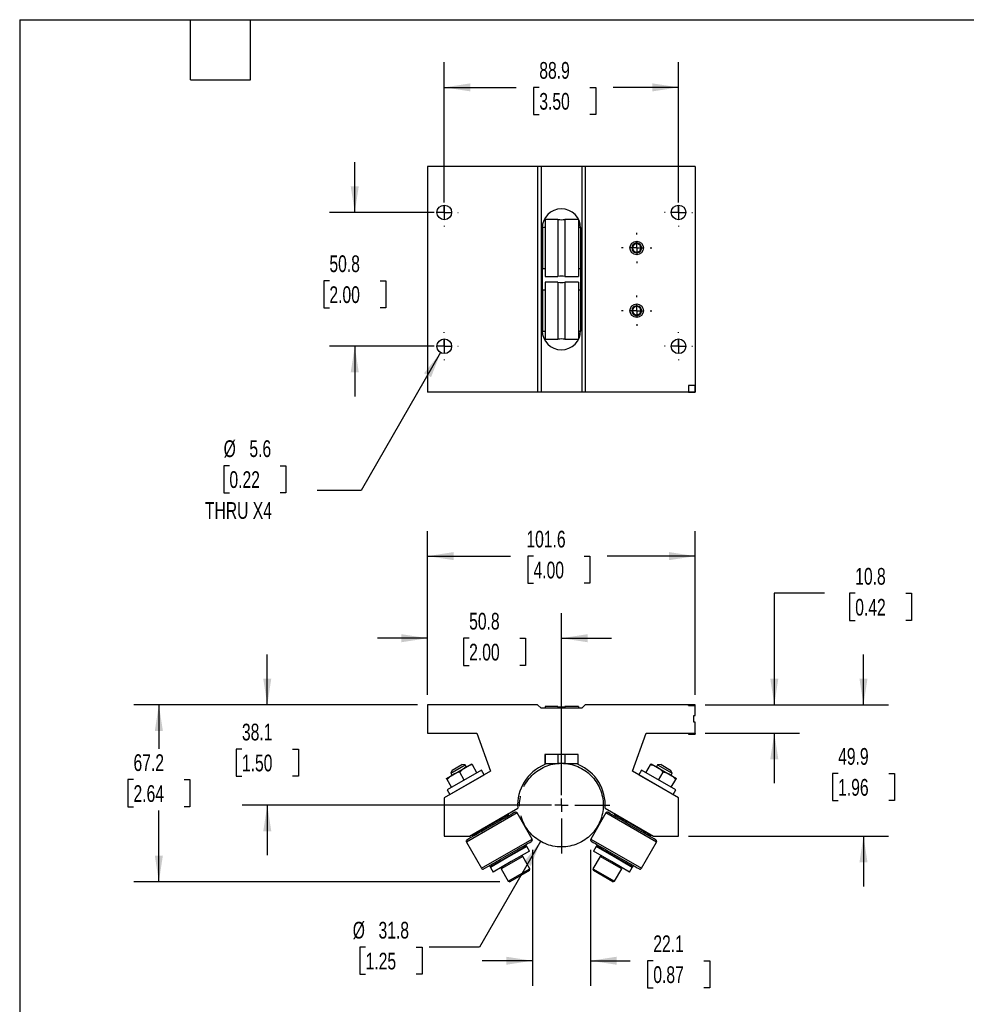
# Model space of a CAD drawing. Header units: millimetres. Extents: x 19 to 819, y 19 to 629.
# Tile 7 of 10: x 19 to 378, y 255 to 629. Entities that reach past the tile are written whole.
import ezdxf

# ---------------------------------------------------------------- set-up
doc = ezdxf.new("R2010")
doc.units = ezdxf.units.MM
doc.header["$LTSCALE"] = 3
doc.linetypes.add('SLD-Center', pattern=[19.05, 15.24, -1.27, 1.27, -1.27])
doc.linetypes.add('SLD-Solid', pattern=[0])
doc.layers.add('CENTER', color=40, linetype='SLD-Center')
doc.layers.add('DIMENSIONS', color=140, linetype='SLD-Solid', lineweight=25)
doc.layers.add('TEXT', color=140, linetype='SLD-Solid', lineweight=25)
doc.styles.add('SLDTEXTSTYLE0', font='TXT', dxfattribs={"width": 0.7})
doc.dimstyles.new('SLDDIMSTYLE0', dxfattribs={"dimtxt": 6.474023, "dimasz": 9.906, "dimexe": 0, "dimexo": 0.0625, "dimgap": 1.618506, "dimtad": 0, "dimtih": 1, "dimtoh": 1, "dimrnd": 1e-09, "dimzin": 12, "dimdsep": 46, "dimtxsty": 'SLDTEXTSTYLE0', "dimsah": 1, "dimcen": 0.09, "dimadec": 0, "dimazin": 3, "dimtfac": 1, "dimtmove": 0, "dimatfit": 0, "dimfxl": 0, "dimfrac": 2, "dimtolj": 1, "dimtzin": 12, "dimarcsym": 0})
doc.dimstyles.new('SLDDIMSTYLE1', dxfattribs={"dimtxt": 6.474023, "dimasz": 9.906, "dimexe": 0, "dimexo": 0.0625, "dimgap": 1.618506, "dimtad": 0, "dimtih": 1, "dimtoh": 1, "dimrnd": 1e-09, "dimzin": 12, "dimdsep": 46, "dimtxsty": 'SLDTEXTSTYLE0', "dimsah": 1, "dimcen": 0, "dimadec": 0, "dimazin": 3, "dimtfac": 1, "dimtofl": 0, "dimtmove": 0, "dimatfit": 3, "dimfxl": 0, "dimfrac": 2, "dimtolj": 1, "dimtzin": 12, "dimarcsym": 0})
doc.dimstyles.new('SLDDIMSTYLE2', dxfattribs={"dimtxt": 6.474023, "dimasz": 9.906, "dimexe": 0, "dimexo": 0.0625, "dimgap": 1.618506, "dimtad": 0, "dimtih": 1, "dimtoh": 1, "dimrnd": 1e-09, "dimzin": 12, "dimdsep": 46, "dimtxsty": 'SLDTEXTSTYLE0', "dimsah": 1, "dimcen": 0.09, "dimadec": 0, "dimazin": 3, "dimtfac": 1, "dimtofl": 0, "dimtmove": 0, "dimatfit": 3, "dimfxl": 0, "dimfrac": 2, "dimtolj": 1, "dimtzin": 12, "dimarcsym": 0})
doc.dimstyles.new('SLDDIMSTYLE3', dxfattribs={"dimtxt": 6.474023, "dimasz": 9.906, "dimexe": 0, "dimexo": 0.0625, "dimgap": 1.618506, "dimtad": 0, "dimtih": 1, "dimtoh": 1, "dimrnd": 1e-09, "dimzin": 12, "dimdsep": 46, "dimtxsty": 'SLDTEXTSTYLE0', "dimsah": 1, "dimcen": 0, "dimadec": 0, "dimazin": 3, "dimtfac": 1, "dimtofl": 0, "dimtmove": 0, "dimatfit": 3, "dimfxl": 0, "dimfrac": 2, "dimtolj": 1, "dimtzin": 12, "dimarcsym": 0})

# ---------------------------------------------------------------- blocks, each defined once
blk = doc.blocks.new('_D')
at = {"layer": 'DIMENSIONS'}
for p, q in [((173.87, 372.43), (173.87, 403.4)), ((224.67, 334.33), (224.67, 403.4)), ((173.87, 393.87), (154.82, 393.87)), ((189.65, 393.87), (187.47, 393.87)), ((187.47, 393.87), (187.47, 383.58)), ((208.88, 393.87), (211.06, 393.87)), ((211.06, 393.87), (211.06, 383.58)), ((224.67, 393.87), (243.72, 393.87)), ((187.47, 383.58), (189.65, 383.58)), ((211.06, 383.58), (208.88, 383.58))]:
    blk.add_line(p, q, dxfattribs=at)
for points in [[(173.87, 393.87), (163.97, 395.4), (163.97, 392.35)], [(224.67, 393.87), (234.58, 392.35), (234.58, 395.4)]]:
    blk.add_solid(points, dxfattribs=at)
at = {"layer": 'DIMENSIONS', "char_height": 6.35, "attachment_point": 1, "style": 'SLDTEXTSTYLE0'}
for s, insert in [('50.8', (189.65, 403.51)), ('2.00', (189.65, 391.77))]:
    blk.add_mtext(s, dxfattribs=dict(at, insert=insert))
blk = doc.blocks.new('_D_1')
at = {"layer": 'DIMENSIONS'}
for p, q in [((216.74, 316.77), (193.54, 276.59)), ((150.36, 276.59), (148.19, 276.59)), ((148.19, 276.59), (148.19, 266.3)), ((169.6, 276.59), (171.77, 276.59)), ((171.77, 276.59), (171.77, 266.3)), ((193.54, 276.59), (174.49, 276.59)), ((148.19, 266.3), (150.36, 266.3)), ((171.77, 266.3), (169.6, 266.3))]:
    blk.add_line(p, q, dxfattribs=at)
blk.add_solid([(216.74, 316.77), (210.46, 308.95), (213.1, 307.43)], dxfattribs=at)
at = {"layer": 'DIMENSIONS', "char_height": 6.35, "attachment_point": 1, "style": 'SLDTEXTSTYLE0'}
for s, insert in [('%%c', (145.47, 286.23)), ('31.8', (155.25, 286.23)), ('1.25', (150.36, 274.49))]:
    blk.add_mtext(s, dxfattribs=dict(at, insert=insert))
blk = doc.blocks.new('_D_2')
at = {"layer": 'DIMENSIONS'}
for p, q in [((113.03, 368.62), (113.03, 387.67)), ((170.06, 368.62), (103.5, 368.62)), ((103.41, 351.8), (101.24, 351.8)), ((101.24, 351.8), (101.24, 341.51)), ((122.65, 351.8), (124.82, 351.8)), ((124.82, 351.8), (124.82, 341.51)), ((101.24, 341.51), (103.41, 341.51)), ((124.82, 341.51), (122.65, 341.51)), ((220.86, 330.52), (103.5, 330.52)), ((113.03, 330.52), (113.03, 311.47))]:
    blk.add_line(p, q, dxfattribs=at)
for points in [[(113.03, 368.62), (114.55, 378.53), (111.5, 378.53)], [(113.03, 330.52), (111.5, 320.61), (114.55, 320.61)]]:
    blk.add_solid(points, dxfattribs=at)
at = {"layer": 'DIMENSIONS', "char_height": 6.35, "attachment_point": 1, "style": 'SLDTEXTSTYLE0'}
for s, insert in [('38.1', (103.41, 361.43)), ('1.50', (103.41, 349.69))]:
    blk.add_mtext(s, dxfattribs=dict(at, insert=insert))
blk = doc.blocks.new('_D_3')
at = {"layer": 'DIMENSIONS'}
for p, q in [((173.87, 372.43), (173.87, 434.56)), ((275.47, 372.43), (275.47, 434.56)), ((173.87, 425.03), (205.31, 425.03)), ((214.08, 425.03), (211.91, 425.03)), ((211.91, 425.03), (211.91, 414.74)), ((233.32, 425.03), (235.49, 425.03)), ((235.49, 425.03), (235.49, 414.74)), ((275.47, 425.03), (242.09, 425.03)), ((211.91, 414.74), (214.08, 414.74)), ((235.49, 414.74), (233.32, 414.74))]:
    blk.add_line(p, q, dxfattribs=at)
for points in [[(173.87, 425.03), (183.78, 423.51), (183.78, 426.56)], [(275.47, 425.03), (265.57, 426.56), (265.57, 423.51)]]:
    blk.add_solid(points, dxfattribs=at)
at = {"layer": 'DIMENSIONS', "char_height": 6.35, "attachment_point": 1, "style": 'SLDTEXTSTYLE0'}
for s, insert in [('101.6', (211.39, 434.67)), ('4.00', (214.08, 422.93))]:
    blk.add_mtext(s, dxfattribs=dict(at, insert=insert))
blk = doc.blocks.new('_D_4')
at = {"layer": 'DIMENSIONS'}
for p, q in [((170.06, 368.62), (62.35, 368.62)), ((71.87, 368.62), (71.87, 351.93)), ((62.25, 340.19), (60.08, 340.19)), ((60.08, 340.19), (60.08, 329.9)), ((81.49, 340.19), (83.67, 340.19)), ((83.67, 340.19), (83.67, 329.9)), ((60.08, 329.9), (62.25, 329.9)), ((83.67, 329.9), (81.49, 329.9)), ((71.87, 301.45), (71.87, 328.45)), ((201.31, 301.45), (62.35, 301.45))]:
    blk.add_line(p, q, dxfattribs=at)
for points in [[(71.87, 368.62), (70.35, 358.71), (73.4, 358.71)], [(71.87, 301.45), (73.4, 311.36), (70.35, 311.36)]]:
    blk.add_solid(points, dxfattribs=at)
at = {"layer": 'DIMENSIONS', "char_height": 6.35, "attachment_point": 1, "style": 'SLDTEXTSTYLE0'}
for s, insert in [('67.2', (62.25, 349.83)), ('2.64', (62.25, 338.09))]:
    blk.add_mtext(s, dxfattribs=dict(at, insert=insert))
blk = doc.blocks.new('_D_5')
at = {"layer": 'DIMENSIONS'}
for p, q in [((213.64, 313.52), (213.64, 261.92)), ((235.71, 313.52), (235.71, 261.92)), ((213.64, 271.45), (194.59, 271.45)), ((235.71, 271.45), (250.77, 271.45)), ((259.55, 271.45), (257.37, 271.45)), ((257.37, 271.45), (257.37, 261.16)), ((278.78, 271.45), (280.96, 271.45)), ((280.96, 271.45), (280.96, 261.16)), ((257.37, 261.16), (259.55, 261.16)), ((280.96, 261.16), (278.78, 261.16))]:
    blk.add_line(p, q, dxfattribs=at)
for points in [[(213.64, 271.45), (203.73, 272.97), (203.73, 269.93)], [(235.71, 271.45), (245.61, 269.93), (245.61, 272.97)]]:
    blk.add_solid(points, dxfattribs=at)
at = {"layer": 'DIMENSIONS', "char_height": 6.35, "attachment_point": 1, "style": 'SLDTEXTSTYLE0'}
for s, insert in [('22.1', (259.55, 281.08)), ('0.87', (259.55, 269.35))]:
    blk.add_mtext(s, dxfattribs=dict(at, insert=insert))
blk = doc.blocks.new('_D_6')
at = {"layer": 'DIMENSIONS'}
for p, q in [((339.33, 368.62), (339.33, 387.67)), ((279.28, 368.62), (348.85, 368.62)), ((329.71, 342.55), (327.53, 342.55)), ((327.53, 342.55), (327.53, 332.26)), ((348.95, 342.55), (351.12, 342.55)), ((351.12, 342.55), (351.12, 332.26)), ((327.53, 332.26), (329.71, 332.26)), ((351.12, 332.26), (348.95, 332.26)), ((272.93, 318.73), (348.85, 318.73)), ((339.33, 318.73), (339.33, 299.68))]:
    blk.add_line(p, q, dxfattribs=at)
for points in [[(339.33, 368.62), (340.85, 378.53), (337.8, 378.53)], [(339.33, 318.73), (337.8, 308.83), (340.85, 308.83)]]:
    blk.add_solid(points, dxfattribs=at)
at = {"layer": 'DIMENSIONS', "char_height": 6.35, "attachment_point": 1, "style": 'SLDTEXTSTYLE0'}
for s, insert in [('49.9', (329.71, 352.19)), ('1.96', (329.71, 340.45))]:
    blk.add_mtext(s, dxfattribs=dict(at, insert=insert))
blk = doc.blocks.new('_D_7')
at = {"layer": 'DIMENSIONS'}
for p, q in [((324.52, 410.92), (305.47, 410.92)), ((305.47, 410.92), (305.47, 368.62)), ((336.19, 410.92), (334.02, 410.92)), ((334.02, 410.92), (334.02, 400.63)), ((355.43, 410.92), (357.6, 410.92)), ((357.6, 410.92), (357.6, 400.63)), ((334.02, 400.63), (336.19, 400.63)), ((357.6, 400.63), (355.43, 400.63)), ((279.28, 368.62), (315, 368.62)), ((279.28, 357.85), (315, 357.85)), ((305.47, 357.85), (305.47, 338.8))]:
    blk.add_line(p, q, dxfattribs=at)
for points in [[(305.47, 368.62), (307, 378.53), (303.95, 378.53)], [(305.47, 357.85), (303.95, 347.94), (307, 347.94)]]:
    blk.add_solid(points, dxfattribs=at)
at = {"layer": 'DIMENSIONS', "char_height": 6.35, "attachment_point": 1, "style": 'SLDTEXTSTYLE0'}
for s, insert in [('10.8', (336.19, 420.55)), ('0.42', (336.19, 408.81))]:
    blk.add_mtext(s, dxfattribs=dict(at, insert=insert))
blk = doc.blocks.new('SW_CENTERMARKSYMBOL_0')
at = {"layer": 'CENTER', "color": 0}
for p, q in [((0, 5.08), (0, 18.415)), ((-5.08, 0), (-18.415, 0)), ((0, 0), (-2.54, 0)), ((0, 0), (0, 2.54)), ((0, 0), (0, -2.54)), ((0, 0), (2.54, 0)), ((5.08, 0), (18.415, 0)), ((0, -5.08), (0, -18.415))]:
    blk.add_line(p, q, dxfattribs=at)
blk = doc.blocks.new('_D_9')
at = {"layer": 'DIMENSIONS'}
for p, q in [((146.23, 555.49), (146.23, 574.54)), ((176.41, 555.49), (136.7, 555.49)), ((136.61, 529.57), (134.43, 529.57)), ((134.43, 529.57), (134.43, 519.28)), ((155.85, 529.57), (158.02, 529.57)), ((158.02, 529.57), (158.02, 519.28)), ((134.43, 519.28), (136.61, 519.28)), ((158.02, 519.28), (155.85, 519.28)), ((176.41, 504.69), (136.7, 504.69)), ((146.23, 504.69), (146.23, 485.64))]:
    blk.add_line(p, q, dxfattribs=at)
for points in [[(146.23, 555.49), (147.75, 565.4), (144.7, 565.4)], [(146.23, 504.69), (144.7, 494.79), (147.75, 494.79)]]:
    blk.add_solid(points, dxfattribs=at)
at = {"layer": 'DIMENSIONS', "char_height": 6.35, "attachment_point": 1, "style": 'SLDTEXTSTYLE0'}
for s, insert in [('50.8', (136.61, 539.2)), ('2.00', (136.61, 527.46))]:
    blk.add_mtext(s, dxfattribs=dict(at, insert=insert))
blk = doc.blocks.new('_D_10')
at = {"layer": 'DIMENSIONS'}
for p, q in [((180.22, 559.3), (180.22, 612.48)), ((269.12, 559.3), (269.12, 612.48)), ((180.22, 602.96), (207.51, 602.96)), ((216.28, 602.96), (214.11, 602.96)), ((214.11, 602.96), (214.11, 592.67)), ((235.52, 602.96), (237.69, 602.96)), ((237.69, 602.96), (237.69, 592.67)), ((269.12, 602.96), (244.29, 602.96)), ((214.11, 592.67), (216.28, 592.67)), ((237.69, 592.67), (235.52, 592.67))]:
    blk.add_line(p, q, dxfattribs=at)
for points in [[(180.22, 602.96), (190.13, 601.43), (190.13, 604.48)], [(269.12, 602.96), (259.22, 604.48), (259.22, 601.43)]]:
    blk.add_solid(points, dxfattribs=at)
at = {"layer": 'DIMENSIONS', "char_height": 6.35, "attachment_point": 1, "style": 'SLDTEXTSTYLE0'}
for s, insert in [('88.9', (216.28, 612.59)), ('3.50', (216.28, 600.85))]:
    blk.add_mtext(s, dxfattribs=dict(at, insert=insert))
blk = doc.blocks.new('_D_11')
at = {"layer": 'DIMENSIONS'}
for p, q in [((178.83, 502.29), (148.62, 449.96)), ((98.66, 459.36), (96.48, 459.36)), ((96.48, 459.36), (96.48, 449.07)), ((117.89, 459.36), (120.07, 459.36)), ((120.07, 459.36), (120.07, 449.07)), ((96.48, 449.07), (98.66, 449.07)), ((120.07, 449.07), (117.89, 449.07)), ((148.62, 449.96), (131.95, 449.96))]:
    blk.add_line(p, q, dxfattribs=at)
blk.add_solid([(178.83, 502.29), (172.56, 494.47), (175.2, 492.95)], dxfattribs=at)
at = {"layer": 'DIMENSIONS', "char_height": 6.35, "attachment_point": 1, "style": 'SLDTEXTSTYLE0'}
for s, insert in [('%%c', (96.46, 469)), ('5.6', (106.24, 469)), ('0.22', (98.66, 457.26)), ('THRU X4', (89.36, 445.52))]:
    blk.add_mtext(s, dxfattribs=dict(at, insert=insert))
blk = doc.blocks.new('SW_CENTERMARKSYMBOL_3')
at = {"layer": 'CENTER', "color": 0}
for p, q in [((0, 5.08), (0, 5.715)), ((-5.08, 0), (-5.715, 0)), ((0, 0), (-2.54, 0)), ((0, 0), (0, 2.54)), ((0, 0), (0, -2.54)), ((0, 0), (2.54, 0)), ((5.08, 0), (5.715, 0)), ((0, -5.08), (0, -5.715))]:
    blk.add_line(p, q, dxfattribs=at)
blk = doc.blocks.new('SW_CENTERMARKSYMBOL_4')
at = {"layer": 'CENTER', "color": 0}
for p, q in [((0, 5.08), (0, 5.715)), ((-5.08, 0), (-5.715, 0)), ((0, 0), (-2.54, 0)), ((0, 0), (0, 2.54)), ((0, 0), (0, -2.54)), ((0, 0), (2.54, 0)), ((5.08, 0), (5.715, 0)), ((0, -5.08), (0, -5.715))]:
    blk.add_line(p, q, dxfattribs=at)
blk = doc.blocks.new('SW_CENTERMARKSYMBOL_5')
at = {"layer": 'CENTER', "color": 0}
for p, q in [((0, 5.08), (0, 5.318125)), ((-5.08, 0), (-5.318125, 0)), ((0, 0), (-2.54, 0)), ((0, 0), (0, 2.54)), ((0, 0), (0, -2.54)), ((0, 0), (2.54, 0)), ((5.08, 0), (5.318125, 0)), ((0, -5.08), (0, -5.318125))]:
    blk.add_line(p, q, dxfattribs=at)
blk = doc.blocks.new('SW_CENTERMARKSYMBOL_6')
at = {"layer": 'CENTER', "color": 0}
for p, q in [((0, 5.08), (0, 5.318125)), ((-5.08, 0), (-5.318125, 0)), ((0, 0), (-2.54, 0)), ((0, 0), (0, 2.54)), ((0, 0), (0, -2.54)), ((0, 0), (2.54, 0)), ((5.08, 0), (5.318125, 0)), ((0, -5.08), (0, -5.318125))]:
    blk.add_line(p, q, dxfattribs=at)
blk = doc.blocks.new('SW_CENTERMARKSYMBOL_7')
at = {"layer": 'CENTER', "color": 0}
for p, q in [((0, 5.08), (0, 5.318125)), ((-5.08, 0), (-5.318125, 0)), ((0, 0), (-2.54, 0)), ((0, 0), (0, 2.54)), ((0, 0), (0, -2.54)), ((0, 0), (2.54, 0)), ((5.08, 0), (5.318125, 0)), ((0, -5.08), (0, -5.318125))]:
    blk.add_line(p, q, dxfattribs=at)
blk = doc.blocks.new('SW_CENTERMARKSYMBOL_8')
at = {"layer": 'CENTER', "color": 0}
for p, q in [((0, 5.08), (0, 5.318125)), ((-5.08, 0), (-5.318125, 0)), ((0, 0), (-2.54, 0)), ((0, 0), (0, 2.54)), ((0, 0), (0, -2.54)), ((0, 0), (2.54, 0)), ((5.08, 0), (5.318125, 0)), ((0, -5.08), (0, -5.318125))]:
    blk.add_line(p, q, dxfattribs=at)

msp = doc.modelspace()

# ---------------------------------------------------------------- linework, layer by layer
for p, q in [((215.656, 572.957), (173.873, 572.957)), ((173.873, 572.957), (173.873, 487.232)), ((215.656, 572.957), (215.656, 487.232)), ((216.926, 572.957), (215.656, 572.957)), ((216.926, 572.957), (216.926, 487.232)), ((232.42, 572.957), (216.926, 572.957)), ((232.42, 572.957), (232.42, 487.232)), ((233.69, 572.957), (232.42, 572.957)), ((233.69, 572.957), (233.69, 487.232)), ((275.473, 572.957), (233.69, 572.957)), ((275.473, 572.957), (275.473, 487.232)), ((180.223, 558.273), (180.223, 552.717)), ((269.123, 558.273), (269.123, 552.717)), ((217.37, 549.538), (217.37, 510.651)), ((218.5, 549.734), (217.446, 549.734)), ((217.446, 549.734), (217.446, 534.256)), ((223.372, 552.783), (218.5, 552.783)), ((218.5, 552.783), (218.5, 531.206)), ((223.372, 552.783), (223.372, 531.206)), ((231.137, 552.783), (225.973, 552.783)), ((225.973, 552.783), (225.973, 531.206)), ((231.137, 552.783), (231.137, 531.206)), ((231.899, 549.734), (231.137, 549.734)), ((231.899, 549.734), (231.899, 534.256)), ((231.975, 549.538), (231.975, 510.651)), ((217.446, 545.17), (217.37, 545.17)), ((231.975, 545.17), (231.899, 545.17)), ((217.37, 538.82), (217.446, 538.82)), ((231.899, 538.82), (231.975, 538.82)), ((217.446, 534.256), (218.5, 534.256)), ((218.5, 531.206), (223.372, 531.206)), ((225.973, 531.206), (231.137, 531.206)), ((231.137, 534.256), (231.899, 534.256)), ((223.372, 528.984), (218.5, 528.984)), ((218.5, 528.984), (218.5, 507.406)), ((223.372, 528.984), (223.372, 507.406)), ((231.137, 528.984), (225.973, 528.984)), ((225.973, 528.984), (225.973, 507.406)), ((231.137, 528.984), (231.137, 507.406)), ((218.5, 525.934), (217.446, 525.934)), ((217.446, 525.934), (217.446, 510.456)), ((231.899, 525.934), (231.137, 525.934)), ((231.899, 525.934), (231.899, 510.456)), ((217.446, 521.37), (217.37, 521.37)), ((231.975, 521.37), (231.899, 521.37)), ((217.37, 515.02), (217.446, 515.02)), ((231.899, 515.02), (231.975, 515.02)), ((217.446, 510.456), (218.5, 510.456)), ((231.137, 510.456), (231.899, 510.456)), ((180.223, 507.473), (180.223, 501.917)), ((218.5, 507.406), (223.372, 507.406)), ((225.973, 507.406), (231.137, 507.406)), ((269.123, 507.473), (269.123, 501.917)), ((275.473, 489.772), (272.933, 489.772)), ((272.933, 489.772), (272.933, 487.232)), ((275.473, 487.232), (275.473, 489.772)), ((215.656, 487.232), (173.873, 487.232)), ((216.926, 487.232), (215.656, 487.232)), ((232.42, 487.232), (216.926, 487.232)), ((233.69, 487.232), (232.42, 487.232)), ((275.473, 487.232), (233.69, 487.232)), ((272.933, 487.232), (275.473, 487.232)), ((173.873, 368.62), (173.873, 357.85)), ((215.656, 368.62), (173.873, 368.62)), ((216.926, 367.35), (215.656, 368.62)), ((232.42, 367.35), (216.926, 367.35)), ((223.372, 367.902), (218.5, 367.902)), ((218.5, 367.902), (218.5, 367.35)), ((223.372, 367.902), (223.372, 367.35)), ((231.137, 367.902), (225.973, 367.902)), ((225.973, 367.902), (225.973, 367.35)), ((231.137, 367.902), (231.137, 367.35)), ((233.69, 368.62), (232.42, 367.35)), ((275.473, 368.62), (233.69, 368.62)), ((272.933, 368.366), (272.933, 368.62)), ((272.933, 368.62), (275.473, 368.62)), ((272.933, 368.366), (275.473, 368.366)), ((275.473, 368.366), (275.473, 368.62)), ((275.473, 364.505), (275.473, 368.62)), ((274.965, 364.505), (275.473, 364.505)), ((274.965, 361.965), (274.965, 364.505)), ((275.473, 361.965), (274.965, 361.965)), ((275.473, 357.85), (275.473, 361.965)), ((173.873, 357.85), (192.51, 357.85)), ((192.51, 357.85), (197.749, 343.458)), ((251.597, 343.458), (256.835, 357.85)), ((256.835, 357.85), (275.473, 357.85)), ((272.933, 357.698), (275.473, 357.698)), ((272.933, 357.698), (272.933, 357.444)), ((272.933, 357.444), (275.473, 357.444)), ((275.473, 357.698), (275.473, 357.444)), ((231.023, 349.747), (218.323, 349.747)), ((218.323, 349.747), (218.323, 345.897)), ((218.323, 349.374), (218.5, 349.374)), ((218.5, 349.747), (218.5, 346.325)), ((223.372, 349.747), (223.372, 346.325)), ((225.973, 349.747), (225.973, 346.325)), ((231.023, 345.897), (231.023, 349.747)), ((182.652, 342.596), (188.151, 345.771)), ((183.208, 343.789), (186.839, 345.886)), ((183.419, 342.06), (188.231, 344.838)), ((188.151, 345.771), (186.839, 345.886)), ((188.575, 345.036), (188.151, 345.771)), ((188.231, 344.838), (190.637, 346.227)), ((192.598, 342.831), (190.885, 345.797)), ((218.5, 346.325), (223.372, 346.325)), ((225.973, 346.325), (231.023, 346.325)), ((256.747, 342.831), (258.46, 345.797)), ((258.708, 346.227), (261.114, 344.838)), ((261.194, 345.771), (260.77, 345.036)), ((261.114, 344.838), (265.926, 342.06)), ((262.506, 345.886), (261.194, 345.771)), ((261.194, 345.771), (266.693, 342.596)), ((262.506, 345.886), (266.137, 343.789)), ((197.749, 343.458), (180.223, 333.339)), ((181.014, 340.671), (183.419, 342.06)), ((194.316, 343.824), (181.256, 336.283)), ((182.974, 337.275), (181.262, 340.241)), ((182.272, 334.523), (195.332, 342.064)), ((183.208, 343.789), (182.652, 342.596)), ((182.652, 342.596), (183.076, 341.861)), ((187.786, 340.053), (186.074, 343.019)), ((195.332, 342.064), (194.316, 343.824)), ((269.123, 333.339), (251.597, 343.458)), ((255.029, 343.824), (254.013, 342.064)), ((254.013, 342.064), (267.074, 334.523)), ((268.09, 336.283), (255.029, 343.824)), ((261.559, 340.053), (263.272, 343.019)), ((265.926, 342.06), (268.332, 340.671)), ((266.693, 342.596), (266.137, 343.789)), ((266.269, 341.861), (266.693, 342.596)), ((266.371, 337.275), (268.083, 340.241)), ((186.052, 336.706), (186.053, 336.705)), ((191.552, 339.88), (191.552, 339.881)), ((257.794, 339.881), (257.793, 339.88)), ((263.292, 336.705), (263.293, 336.706)), ((180.223, 333.339), (180.223, 318.734)), ((181.256, 336.283), (182.272, 334.523)), ((267.074, 334.523), (268.09, 336.283)), ((269.123, 318.734), (269.123, 333.339)), ((189.724, 318.734), (208.078, 329.331)), ((241.267, 329.331), (259.621, 318.734)), ((207.84, 327.544), (188.592, 316.432)), ((204.534, 326.919), (190.786, 318.982)), ((204.534, 326.919), (204.102, 327.035)), ((204.772, 326.507), (204.534, 326.919)), ((213.555, 317.646), (207.84, 327.544)), ((241.506, 327.544), (235.791, 317.646)), ((260.753, 316.432), (241.506, 327.544)), ((244.811, 326.919), (244.573, 326.507)), ((245.243, 327.035), (244.811, 326.919)), ((258.559, 318.982), (244.811, 326.919)), ((180.223, 318.734), (189.724, 318.734)), ((190.902, 319.414), (190.786, 318.982)), ((190.786, 318.982), (191.024, 318.569)), ((258.321, 318.569), (258.559, 318.982)), ((258.559, 318.982), (258.443, 319.414)), ((259.621, 318.734), (269.123, 318.734)), ((188.592, 316.432), (194.307, 306.533)), ((194.307, 306.533), (213.555, 317.646)), ((197.612, 307.158), (211.361, 315.096)), ((211.519, 314.821), (204.645, 310.852)), ((211.361, 315.096), (211.122, 315.508)), ((211.244, 314.662), (211.361, 315.096)), ((212.535, 313.061), (211.519, 314.821)), ((235.791, 317.646), (255.038, 306.533)), ((237.826, 314.821), (236.81, 313.061)), ((244.7, 310.852), (237.826, 314.821)), ((238.223, 315.508), (237.985, 315.096)), ((237.985, 315.096), (238.101, 314.662)), ((237.985, 315.096), (251.733, 307.158)), ((255.038, 306.533), (260.753, 316.432)), ((204.645, 310.852), (197.771, 306.883)), ((210.024, 311.061), (201.775, 306.299)), ((212.535, 313.061), (205.661, 309.092)), ((210.024, 311.061), (209.373, 311.235)), ((212.723, 306.387), (210.024, 311.061)), ((239.321, 311.061), (236.623, 306.387)), ((243.684, 309.092), (236.81, 313.061)), ((239.972, 311.235), (239.321, 311.061)), ((247.57, 306.299), (239.321, 311.061)), ((251.574, 306.883), (244.7, 310.852)), ((197.374, 307.571), (197.612, 307.158)), ((197.612, 307.158), (198.046, 307.042)), ((197.771, 306.883), (198.787, 305.124)), ((205.661, 309.092), (198.787, 305.124)), ((201.949, 306.949), (201.775, 306.299)), ((250.558, 305.124), (243.684, 309.092)), ((247.57, 306.299), (247.396, 306.949)), ((250.558, 305.124), (251.574, 306.883)), ((251.299, 307.042), (251.733, 307.158)), ((251.733, 307.158), (251.971, 307.571)), ((201.775, 306.299), (204.474, 301.624)), ((204.474, 301.624), (212.723, 306.387)), ((212.548, 305.736), (205.124, 301.45)), ((212.548, 305.736), (212.723, 306.387)), ((236.623, 306.387), (236.797, 305.736)), ((236.623, 306.387), (244.872, 301.624)), ((244.221, 301.45), (236.797, 305.736)), ((244.872, 301.624), (247.57, 306.299)), ((204.474, 301.624), (205.124, 301.45)), ((244.221, 301.45), (244.872, 301.624))]:
    msp.add_line(p, q)
for centre, radius in [((180.223, 555.495), 2.778), ((269.123, 555.495), 2.778), ((253.248, 541.995), 2.553), ((253.248, 541.995), 2.54), ((253.248, 518.195), 2.553), ((253.248, 518.195), 2.54), ((180.223, 504.695), 2.778), ((269.123, 504.695), 2.778)]:
    msp.add_circle(centre, radius)
for centre, radius, start, end in [((224.673, 549.538), 7.303, 0, 180), ((224.673, 571.789), 19.05, 266.08519, 273.91481), ((253.248, 541.995), 1.833, 150, 210), ((253.248, 541.995), 1.833, 90, 150), ((253.248, 541.995), 1.587, 120, 180), ((253.248, 541.995), 1.587, 180, 240), ((253.248, 541.995), 1.588, 60, 120), ((253.248, 541.995), 1.833, 30, 90), ((253.248, 541.995), 1.588, 0, 60), ((253.248, 541.995), 1.588, 300, 0), ((253.248, 541.995), 1.833, 330, 30), ((253.248, 541.995), 1.833, 210, 270), ((253.248, 541.995), 1.588, 240, 300), ((253.248, 541.995), 1.833, 270, 330), ((224.673, 512.2), 19.05, 86.08519, 93.91481), ((224.673, 547.989), 19.05, 266.08519, 273.91481), ((253.248, 518.195), 1.833, 90, 150), ((253.248, 518.195), 1.587, 120, 180), ((253.248, 518.195), 1.588, 60, 120), ((253.248, 518.195), 1.833, 30, 90), ((253.248, 518.195), 1.588, 0, 60), ((253.248, 518.195), 1.833, 150, 210), ((253.248, 518.195), 1.587, 180, 240), ((253.248, 518.195), 1.833, 210, 270), ((253.248, 518.195), 1.588, 240, 300), ((253.248, 518.195), 1.833, 270, 330), ((253.248, 518.195), 1.588, 300, 0), ((253.248, 518.195), 1.833, 330, 30), ((224.673, 510.651), 7.303, 180, 0), ((224.673, 488.401), 19.05, 86.08519, 93.91481), ((224.673, 386.908), 19.05, 266.08519, 273.91481), ((224.673, 330.52), 16.637, 112.43775, 184.0977), ((224.673, 327.319), 19.05, 86.08519, 93.91481), ((224.673, 330.52), 16.637, 355.9023, 67.56225), ((207.29, 327.227), 0.635, 30, 120), ((242.056, 327.227), 0.635, 60, 150), ((189.142, 316.749), 0.635, 120, 210), ((213.005, 317.328), 0.635, 300, 30), ((236.341, 317.328), 0.635, 150, 240), ((260.203, 316.749), 0.635, 330, 60), ((194.857, 306.851), 0.635, 210, 300), ((254.488, 306.851), 0.635, 240, 330)]:
    msp.add_arc(centre, radius, start, end)
for points, knots in [([(253.248, 543.828), (253.124, 543.756), (252.997, 543.683), (252.734, 543.531), (252.595, 543.451), (252.18, 543.211), (251.91, 543.055), (251.66, 542.911)], [0, 0, 0, 0, 0.25, 0.25, 0.5, 0.5, 1, 1, 1, 1]), ([(251.66, 541.078), (251.66, 541.22), (251.66, 541.37), (251.66, 541.676), (251.66, 541.833), (251.66, 542.156), (251.66, 542.313), (251.66, 542.62), (251.66, 542.769), (251.66, 542.911)], [0, 0, 0, 0, 0.25, 0.25, 0.5, 0.5, 0.75, 0.75, 1, 1, 1, 1]), ([(254.835, 542.911), (254.711, 542.983), (254.584, 543.056), (254.321, 543.208), (254.183, 543.288), (253.767, 543.528), (253.497, 543.684), (253.248, 543.828)], [0, 0, 0, 0, 0.25, 0.25, 0.5, 0.5, 1, 1, 1, 1]), ([(254.835, 541.078), (254.835, 541.22), (254.835, 541.37), (254.835, 541.676), (254.835, 541.833), (254.835, 542.156), (254.835, 542.313), (254.835, 542.62), (254.835, 542.769), (254.835, 542.911)], [0, 0, 0, 0, 0.25, 0.25, 0.5, 0.5, 0.75, 0.75, 1, 1, 1, 1]), ([(251.66, 541.078), (251.784, 541.007), (251.911, 540.933), (252.174, 540.782), (252.312, 540.702), (252.728, 540.462), (252.998, 540.306), (253.248, 540.162)], [0, 0, 0, 0, 0.25, 0.25, 0.5, 0.5, 1, 1, 1, 1]), ([(253.248, 540.162), (253.372, 540.233), (253.498, 540.306), (253.761, 540.458), (253.9, 540.538), (254.316, 540.778), (254.586, 540.934), (254.835, 541.078)], [0, 0, 0, 0, 0.25, 0.25, 0.5, 0.5, 1, 1, 1, 1]), ([(253.248, 520.028), (253.124, 519.956), (252.997, 519.883), (252.734, 519.731), (252.595, 519.651), (252.18, 519.411), (251.91, 519.255), (251.66, 519.111)], [0, 0, 0, 0, 0.25, 0.25, 0.5, 0.5, 1, 1, 1, 1]), ([(254.835, 519.111), (254.711, 519.183), (254.584, 519.256), (254.321, 519.408), (254.183, 519.488), (253.767, 519.728), (253.497, 519.884), (253.248, 520.028)], [0, 0, 0, 0, 0.25, 0.25, 0.5, 0.5, 1, 1, 1, 1]), ([(251.66, 517.278), (251.66, 517.42), (251.66, 517.57), (251.66, 517.876), (251.66, 518.034), (251.66, 518.356), (251.66, 518.513), (251.66, 518.82), (251.66, 518.97), (251.66, 519.111)], [0, 0, 0, 0, 0.25, 0.25, 0.5, 0.5, 0.75, 0.75, 1, 1, 1, 1]), ([(251.66, 517.278), (251.784, 517.207), (251.911, 517.133), (252.174, 516.982), (252.312, 516.902), (252.728, 516.662), (252.998, 516.506), (253.248, 516.362)], [0, 0, 0, 0, 0.25, 0.25, 0.5, 0.5, 1, 1, 1, 1]), ([(253.248, 516.362), (253.372, 516.433), (253.498, 516.507), (253.761, 516.658), (253.9, 516.738), (254.316, 516.978), (254.586, 517.134), (254.835, 517.278)], [0, 0, 0, 0, 0.25, 0.25, 0.5, 0.5, 1, 1, 1, 1]), ([(254.835, 517.278), (254.835, 517.42), (254.835, 517.57), (254.835, 517.876), (254.835, 518.034), (254.835, 518.356), (254.835, 518.513), (254.835, 518.82), (254.835, 518.97), (254.835, 519.111)], [0, 0, 0, 0, 0.25, 0.25, 0.5, 0.5, 0.75, 0.75, 1, 1, 1, 1]), ([(188.231, 344.838), (188.027, 344.72), (187.828, 344.592), (187.445, 344.318), (187.26, 344.173), (186.724, 343.713), (186.391, 343.377), (186.074, 343.019)], [0, 0, 0, 0, 0.25, 0.25, 0.5, 0.5, 1, 1, 1, 1]), ([(190.885, 345.797), (190.81, 345.928), (190.747, 346.037), (190.661, 346.187), (190.637, 346.227), (190.637, 346.227)], [0, 0, 0, 0, 0.5, 0.5, 1, 1, 1, 1]), ([(258.46, 345.797), (258.535, 345.928), (258.598, 346.037), (258.685, 346.187), (258.708, 346.227), (258.708, 346.227)], [0, 0, 0, 0, 0.5, 0.5, 1, 1, 1, 1]), ([(261.114, 344.838), (260.91, 344.956), (260.699, 345.064), (260.27, 345.259), (260.052, 345.346), (259.386, 345.581), (258.928, 345.702), (258.46, 345.797)], [0, 0, 0, 0, 0.25, 0.25, 0.5, 0.5, 1, 1, 1, 1]), ([(181.262, 340.241), (181.186, 340.372), (181.123, 340.481), (181.037, 340.63), (181.014, 340.671), (181.014, 340.671)], [0, 0, 0, 0, 0.5, 0.5, 1, 1, 1, 1]), ([(183.419, 342.06), (183.215, 341.942), (183.016, 341.813), (182.633, 341.54), (182.448, 341.394), (181.912, 340.935), (181.579, 340.599), (181.262, 340.241)], [0, 0, 0, 0, 0.25, 0.25, 0.5, 0.5, 1, 1, 1, 1]), ([(265.926, 342.06), (265.722, 342.178), (265.511, 342.286), (265.082, 342.481), (264.864, 342.568), (264.198, 342.803), (263.74, 342.923), (263.272, 343.019)], [0, 0, 0, 0, 0.25, 0.25, 0.5, 0.5, 1, 1, 1, 1]), ([(268.083, 340.241), (268.159, 340.372), (268.222, 340.481), (268.308, 340.63), (268.332, 340.671), (268.332, 340.671)], [0, 0, 0, 0, 0.5, 0.5, 1, 1, 1, 1]), ([(206.972, 327.777), (206.972, 327.777), (206.016, 327.225), (202.613, 325.26), (200.305, 323.927), (195.492, 321.149), (193.184, 319.816), (189.781, 317.851), (188.825, 317.299), (188.825, 317.299)], [0, 0, 0, 0, 0.25, 0.25, 0.5, 0.5, 0.75, 0.75, 1, 1, 1, 1]), ([(260.521, 317.299), (260.521, 317.299), (259.565, 317.851), (256.161, 319.816), (253.853, 321.149), (249.04, 323.927), (246.732, 325.26), (243.329, 327.225), (242.373, 327.777), (242.373, 327.777)], [0, 0, 0, 0, 0.25, 0.25, 0.5, 0.5, 0.75, 0.75, 1, 1, 1, 1]), ([(195.175, 306.301), (195.175, 306.301), (196.131, 306.853), (199.534, 308.818), (201.842, 310.15), (206.655, 312.929), (208.963, 314.261), (212.366, 316.226), (213.322, 316.778), (213.322, 316.778)], [0, 0, 0, 0, 0.25, 0.25, 0.5, 0.5, 0.75, 0.75, 1, 1, 1, 1]), ([(236.023, 316.778), (236.023, 316.778), (236.979, 316.226), (240.382, 314.261), (242.69, 312.929), (247.503, 310.15), (249.811, 308.818), (253.215, 306.853), (254.171, 306.301), (254.171, 306.301)], [0, 0, 0, 0, 0.25, 0.25, 0.5, 0.5, 0.75, 0.75, 1, 1, 1, 1])]:
    msp.add_open_spline(points, degree=3, knots=knots)
for points in [[(190.885, 345.797), (189.947, 345.605), (189.051, 345.311), (188.231, 344.838)], [(263.272, 343.019), (262.636, 343.736), (261.934, 344.365), (261.114, 344.838)], [(186.074, 343.019), (185.135, 342.827), (184.239, 342.533), (183.419, 342.06)], [(268.083, 340.241), (267.448, 340.958), (266.745, 341.587), (265.926, 342.06)]]:
    msp.add_open_spline(points, degree=3)
at = {"layer": 'CENTER', "linetype": 'SLD-Center'}
msp.add_circle((224.673, 330.52), 15.875, dxfattribs=at)
at = {"layer": 'TEXT'}
for p, q in [((19.05, 628.65), (819.15, 628.65)), ((19.05, 628.65), (19.05, 19.05)), ((83.82, 605.79), (83.82, 628.65)), ((106.68, 605.79), (106.68, 628.65)), ((83.82, 605.79), (106.68, 605.79))]:
    msp.add_line(p, q, dxfattribs=at)

# ---------------------------------------------------------------- block references
at = {"layer": 'CENTER'}
for name, p in [('SW_CENTERMARKSYMBOL_8', (180.223, 555.495)), ('SW_CENTERMARKSYMBOL_6', (269.123, 555.495)), ('SW_CENTERMARKSYMBOL_3', (253.248, 541.995)), ('SW_CENTERMARKSYMBOL_4', (253.248, 518.195)), ('SW_CENTERMARKSYMBOL_7', (180.223, 504.695)), ('SW_CENTERMARKSYMBOL_5', (269.123, 504.695)), ('SW_CENTERMARKSYMBOL_0', (224.673, 330.52))]:
    msp.add_blockref(name, p, dxfattribs=at)

# ---------------------------------------------------------------- dimensions: what is measured, and where the dimension line sits
at = {"layer": 'DIMENSIONS'}
for base, p1, p2, angle, dimstyle, picture, middle in [((269.123, 602.957), (180.223, 555.495), (269.123, 555.495), 0, 'SLDDIMSTYLE2', '_D_10', (225.899, 602.957)), ((146.227, 504.695), (180.223, 555.495), (180.223, 504.695), 90, 'SLDDIMSTYLE0', '_D_9', (146.227, 529.568)), ((305.473, 368.62), (275.473, 357.85), (275.473, 368.62), 90, 'SLDDIMSTYLE0', '_D_7', (305.473, 410.916)), ((113.028, 368.62), (224.673, 330.52), (173.873, 368.62), 90, 'SLDDIMSTYLE0', '_D_2', (113.028, 351.795)), ((339.326, 318.734), (275.473, 368.62), (269.123, 318.734), 90, 'SLDDIMSTYLE0', '_D_6', (339.326, 342.55)), ((71.873, 301.45), (173.873, 368.62), (205.124, 301.45), 90, 'SLDDIMSTYLE2', '_D_4', (71.873, 340.191))]:
    dim = msp.add_linear_dim(base=base, p1=p1, p2=p2, angle=angle, dimstyle=dimstyle, dxfattribs=at)
    dim.commit()
    dim.dimension.update_dxf_attribs({"geometry": picture, "text_midpoint": middle, "dimtype": 160})
dim = msp.add_diameter_dim_2p(p1=(181.612, 507.101), p2=(178.834, 502.289), text='<>\\PTHRU X4', dimstyle='SLDDIMSTYLE3', dxfattribs=at)
dim.commit()
dim.dimension.update_dxf_attribs({"geometry": '_D_11', "text_midpoint": (108.275, 453.304), "dimtype": 163})
for base, p1, p2, dimstyle, picture, middle in [((275.473, 425.033), (173.873, 368.62), (275.473, 368.62), 'SLDDIMSTYLE2', '_D_3', (223.701, 425.033)), ((173.873, 393.873), (224.673, 330.52), (173.873, 368.62), 'SLDDIMSTYLE0', '_D', (199.265, 393.873)), ((235.706, 271.45), (213.64, 317.328), (235.706, 317.328), 'SLDDIMSTYLE0', '_D_5', (269.165, 271.45))]:
    dim = msp.add_linear_dim(base=base, p1=p1, p2=p2, dimstyle=dimstyle, dxfattribs=at)
    dim.commit()
    dim.dimension.update_dxf_attribs({"geometry": picture, "text_midpoint": middle, "dimtype": 160})
dim = msp.add_diameter_dim_2p(p1=(232.61, 344.268), p2=(216.735, 316.772), dimstyle='SLDDIMSTYLE1', dxfattribs=at)
dim.commit()
dim.dimension.update_dxf_attribs({"geometry": '_D_1', "text_midpoint": (159.981, 276.593), "dimtype": 163})

doc.saveas('drawing.dxf')
